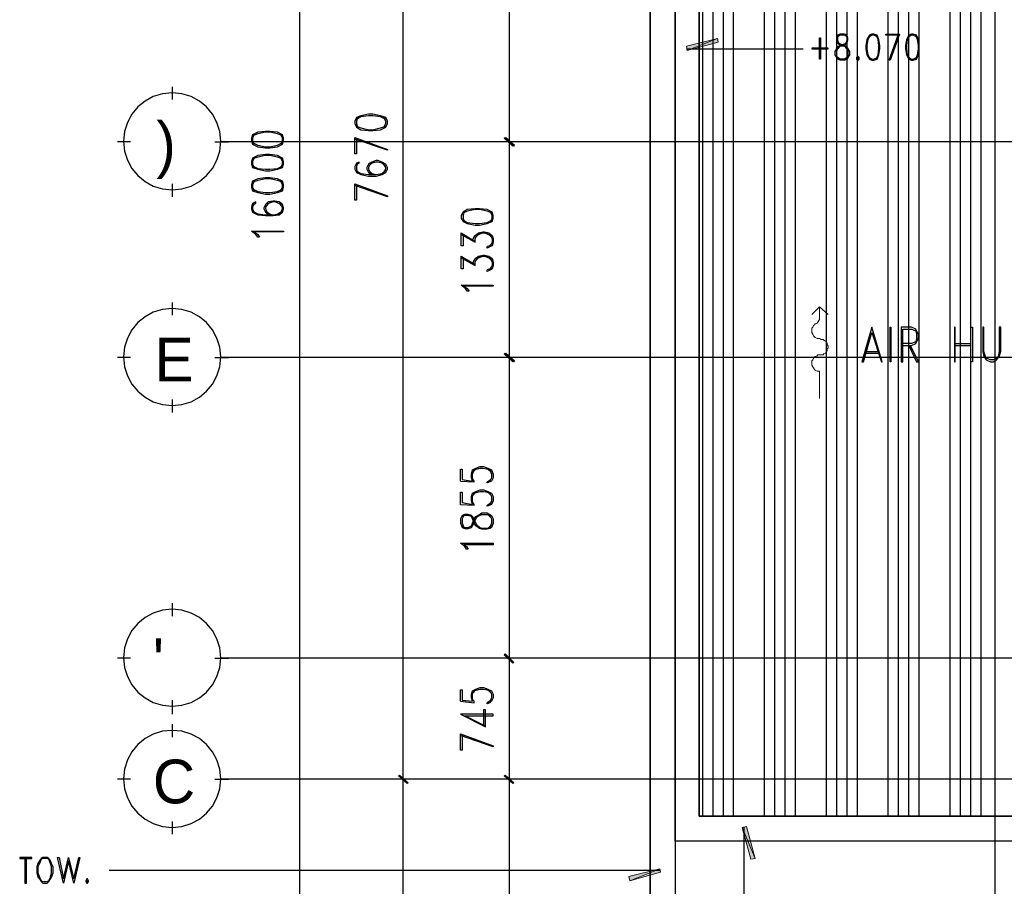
# Model space of a CAD drawing. Header units: millimetres. Extents: x 0 to 420, y 0 to 297.
# Tile 85 of 95: x 243 to 292, y 131 to 174. Entities that reach past the tile are written whole.
import ezdxf

# ---------------------------------------------------------------- set-up
doc = ezdxf.new("R2010")
doc.units = ezdxf.units.MM
for name, color, linetype in [('FILL_000000', 7, 'Continuous'), ('LINE_000000', 7, 'Continuous'), ('TEXT', 7, 'Continuous')]:
    doc.layers.add(name, color=color, linetype=linetype)

msp = doc.modelspace()

# ---------------------------------------------------------------- hatches: boundary and pattern name
at = {"layer": 'FILL_000000'}
h = msp.add_hatch(color=7, dxfattribs=at)
h.dxf.hatch_style = 1
h.paths.add_polyline_path([(276.098, 172.297), (276.14, 172.085), (277.622, 172.678), (276.098, 172.297)])
h = msp.add_hatch(color=7, dxfattribs=at)
h.dxf.hatch_style = 1
h.paths.add_polyline_path([(276.14, 172.085), (277.622, 172.678), (277.664, 172.508), (276.14, 172.085)])
h = msp.add_hatch(color=7, dxfattribs=at)
h.dxf.hatch_style = 1
h.paths.add_polyline_path([(267.166, 167.809), (267.123, 167.767), (267.589, 167.428), (267.166, 167.809)])
h = msp.add_hatch(color=7, dxfattribs=at)
h.dxf.hatch_style = 1
h.paths.add_polyline_path([(267.123, 167.767), (267.589, 167.428), (267.547, 167.386), (267.123, 167.767)])
h = msp.add_hatch(color=7, dxfattribs=at)
h.dxf.hatch_style = 1
h.paths.add_polyline_path([(267.631, 167.428), (267.166, 167.767), (267.208, 167.809), (267.631, 167.428)])
h = msp.add_hatch(color=7, dxfattribs=at)
h.dxf.hatch_style = 1
h.paths.add_polyline_path([(267.589, 167.386), (267.631, 167.428), (267.166, 167.767), (267.589, 167.386)])
h = msp.add_hatch(color=7, dxfattribs=at)
h.dxf.hatch_style = 1
h.paths.add_polyline_path([(267.589, 156.803), (267.123, 157.141), (267.166, 157.184), (267.589, 156.803)])
h = msp.add_hatch(color=7, dxfattribs=at)
h.dxf.hatch_style = 1
h.paths.add_polyline_path([(267.547, 156.76), (267.589, 156.803), (267.123, 157.141), (267.547, 156.76)])
h = msp.add_hatch(color=7, dxfattribs=at)
h.dxf.hatch_style = 1
h.paths.add_polyline_path([(267.208, 157.184), (267.166, 157.141), (267.631, 156.803), (267.208, 157.184)])
h = msp.add_hatch(color=7, dxfattribs=at)
h.dxf.hatch_style = 1
h.paths.add_polyline_path([(267.166, 157.141), (267.631, 156.803), (267.589, 156.76), (267.166, 157.141)])
h = msp.add_hatch(color=7, dxfattribs=at)
h.dxf.hatch_style = 1
h.paths.add_polyline_path([(267.589, 141.944), (267.123, 142.325), (267.166, 142.367), (267.589, 141.944)])
h = msp.add_hatch(color=7, dxfattribs=at)
h.dxf.hatch_style = 1
h.paths.add_polyline_path([(267.166, 142.367), (267.123, 142.325), (267.589, 141.944), (267.166, 142.367)])
h = msp.add_hatch(color=7, dxfattribs=at)
h.dxf.hatch_style = 1
h.paths.add_polyline_path([(267.547, 141.901), (267.589, 141.944), (267.123, 142.325), (267.547, 141.901)])
h = msp.add_hatch(color=7, dxfattribs=at)
h.dxf.hatch_style = 1
h.paths.add_polyline_path([(267.123, 142.325), (267.589, 141.944), (267.547, 141.901), (267.123, 142.325)])
h = msp.add_hatch(color=7, dxfattribs=at)
h.dxf.hatch_style = 1
h.paths.add_polyline_path([(261.959, 136.398), (261.916, 136.356), (262.382, 136.017), (261.959, 136.398)])
h = msp.add_hatch(color=7, dxfattribs=at)
h.dxf.hatch_style = 1
h.paths.add_polyline_path([(262.382, 136.017), (261.916, 136.356), (261.959, 136.398), (262.382, 136.017)])
h = msp.add_hatch(color=7, dxfattribs=at)
h.dxf.hatch_style = 1
h.paths.add_polyline_path([(261.916, 136.356), (262.382, 136.017), (262.34, 135.975), (261.916, 136.356)])
h = msp.add_hatch(color=7, dxfattribs=at)
h.dxf.hatch_style = 1
h.paths.add_polyline_path([(262.34, 135.975), (262.382, 136.017), (261.916, 136.356), (262.34, 135.975)])
h = msp.add_hatch(color=7, dxfattribs=at)
h.dxf.hatch_style = 1
h.paths.add_polyline_path([(267.589, 136.017), (267.123, 136.356), (267.166, 136.398), (267.589, 136.017)])
h = msp.add_hatch(color=7, dxfattribs=at)
h.dxf.hatch_style = 1
h.paths.add_polyline_path([(267.166, 136.398), (267.123, 136.356), (267.589, 136.017), (267.166, 136.398)])
h = msp.add_hatch(color=7, dxfattribs=at)
h.dxf.hatch_style = 1
h.paths.add_polyline_path([(267.547, 135.975), (267.589, 136.017), (267.123, 136.356), (267.547, 135.975)])
h = msp.add_hatch(color=7, dxfattribs=at)
h.dxf.hatch_style = 1
h.paths.add_polyline_path([(267.123, 136.356), (267.589, 136.017), (267.547, 135.975), (267.123, 136.356)])
h = msp.add_hatch(color=7, dxfattribs=at)
h.dxf.hatch_style = 1
h.paths.add_polyline_path([(279.061, 133.858), (278.85, 133.816), (279.485, 132.292), (279.061, 133.858)])
h = msp.add_hatch(color=7, dxfattribs=at)
h.dxf.hatch_style = 1
h.paths.add_polyline_path([(278.85, 133.816), (279.485, 132.292), (279.273, 132.249), (278.85, 133.816)])
h = msp.add_hatch(color=7, dxfattribs=at)
h.dxf.hatch_style = 1
h.paths.add_polyline_path([(274.786, 131.784), (273.304, 131.191), (273.262, 131.403), (274.786, 131.784)])
h = msp.add_hatch(color=7, dxfattribs=at)
h.dxf.hatch_style = 1
h.paths.add_polyline_path([(274.828, 131.614), (274.786, 131.784), (273.304, 131.191), (274.828, 131.614)])

# ---------------------------------------------------------------- linework, layer by layer
at = {"layer": 'LINE_000000', "lineweight": 25}
for p, q in [((274.32, 238.802), (274.32, 85.937)), ((291.296, 231.606), (291.296, 85.937)), ((257.048, 101.6), (257.048, 229.404)), ((276.902, 134.366), (276.902, 202.226)), ((277.41, 134.366), (277.41, 202.226)), ((277.918, 134.366), (277.918, 202.226)), ((278.426, 134.366), (278.426, 202.226)), ((279.95, 134.366), (279.95, 202.226)), ((280.458, 134.366), (280.458, 202.226)), ((280.966, 134.366), (280.966, 202.226)), ((281.474, 134.366), (281.474, 202.226)), ((282.998, 134.366), (282.998, 202.226)), ((283.506, 134.366), (283.506, 202.226)), ((284.014, 134.366), (284.014, 202.226)), ((284.522, 134.366), (284.522, 202.226)), ((286.046, 134.366), (286.046, 202.226)), ((286.554, 134.366), (286.554, 202.226)), ((287.062, 134.366), (287.062, 202.226)), ((287.57, 134.366), (287.57, 202.226)), ((289.094, 134.366), (289.094, 202.226)), ((289.602, 134.366), (289.602, 202.226)), ((290.11, 134.366), (290.11, 202.226)), ((290.618, 134.366), (290.618, 202.226)), ((262.128, 197.485), (262.128, 136.186)), ((267.377, 167.598), (267.377, 197.485)), ((276.098, 172.17), (278.299, 172.17)), ((276.521, 172.17), (281.855, 172.17)), ((283.506, 171.789), (283.633, 171.662)), ((283.93, 171.662), (284.057, 171.789)), ((250.783, 169.672), (250.783, 170.307)), ((248.708, 167.598), (248.073, 167.598)), ((252.857, 167.598), (253.534, 167.598)), ((338.878, 167.598), (253.196, 167.598)), ((273.558, 167.598), (266.742, 167.598)), ((272.754, 167.598), (266.785, 167.598)), ((267.377, 156.972), (267.377, 167.598)), ((250.783, 164.888), (250.783, 165.523)), ((265.007, 163.026), (265.684, 162.645)), ((266.531, 162.602), (266.361, 162.433)), ((265.007, 161.883), (265.684, 161.502)), ((266.531, 161.459), (266.361, 161.29)), ((250.783, 159.046), (250.783, 159.681)), ((284.946, 157.268), (285.581, 157.268)), ((289.348, 157.649), (290.11, 157.649)), ((289.348, 157.565), (290.11, 157.565)), ((248.708, 156.972), (248.073, 156.972)), ((252.857, 156.972), (253.534, 156.972)), ((320.802, 156.972), (253.196, 156.972)), ((272.754, 156.972), (266.742, 156.972)), ((271.949, 156.972), (266.785, 156.972)), ((267.377, 142.155), (267.377, 156.972)), ((284.861, 157.184), (285.623, 157.184)), ((282.66, 156.295), (282.66, 156.295)), ((250.783, 154.263), (250.783, 154.898)), ((266.488, 151.003), (266.319, 150.834)), ((264.964, 150.876), (265.642, 150.834)), ((264.964, 149.733), (265.642, 149.691)), ((266.488, 149.86), (266.319, 149.691)), ((266.488, 149.056), (266.319, 149.225)), ((266.319, 148.548), (266.488, 148.717)), ((250.783, 144.23), (250.783, 144.865)), ((248.708, 142.155), (248.073, 142.155)), ((252.857, 142.155), (253.534, 142.155)), ((346.202, 142.155), (253.196, 142.155)), ((273.558, 142.155), (266.742, 142.155)), ((273.558, 142.155), (266.742, 142.155)), ((267.377, 136.186), (267.377, 142.155)), ((250.783, 139.404), (250.783, 140.081)), ((264.964, 140.039), (265.642, 139.954)), ((266.488, 140.123), (266.319, 139.954)), ((250.783, 138.261), (250.783, 138.896)), ((248.708, 136.186), (248.073, 136.186)), ((252.857, 136.186), (253.534, 136.186)), ((333.036, 136.186), (253.196, 136.186)), ((265.769, 136.186), (261.535, 136.186)), ((265.769, 136.186), (261.535, 136.186)), ((262.128, 136.186), (262.128, 101.6)), ((273.558, 136.186), (266.742, 136.186)), ((273.558, 136.186), (266.742, 136.186)), ((267.377, 118.237), (267.377, 136.186)), ((250.783, 133.477), (250.783, 134.112)), ((278.934, 133.816), (278.934, 131.614)), ((274.405, 131.699), (247.65, 131.699)), ((274.828, 131.699), (272.584, 131.699))]:
    msp.add_line(p, q, dxfattribs=at)
at = {"layer": 'LINE_000000', "lineweight": 13}
msp.add_line((282.66, 156.295), (282.66, 154.94), dxfattribs=at)
at = {"layer": 'LINE_000000', "lineweight": 25}
for points in [[(275.548, 209.042), (275.548, 128.355), (274.32, 128.355), (274.32, 209.042), (275.548, 209.042)], [(329.057, 209.042), (329.057, 207.857), (276.733, 207.857), (276.733, 134.366), (320.929, 134.366), (320.929, 205.867), (322.114, 205.867), (322.114, 133.138), (275.548, 133.138), (275.548, 209.042), (329.057, 209.042)], [(276.733, 134.366), (276.733, 202.226), (320.929, 202.226), (320.929, 134.366), (276.733, 134.366)], [(282.702, 171.662), (282.66, 171.662), (282.66, 172.72), (282.702, 172.72), (282.702, 171.662)], [(283.676, 172.889), (283.549, 172.847), (283.506, 172.72), (283.506, 172.593), (283.549, 172.466), (283.591, 172.424), (283.676, 172.339), (283.887, 172.297), (283.972, 172.212), (284.014, 172.17), (284.057, 172.043), (284.057, 171.873), (284.014, 171.746), (283.887, 171.662), (283.676, 171.662), (283.549, 171.746), (283.506, 171.873), (283.506, 172.043), (283.549, 172.17), (283.591, 172.212), (283.676, 172.297), (283.887, 172.339), (283.972, 172.424), (284.014, 172.466), (284.057, 172.593), (284.057, 172.72), (284.014, 172.847), (283.887, 172.889), (283.676, 172.889)], [(285.242, 172.889), (285.115, 172.847), (284.988, 172.635), (284.946, 172.339), (284.946, 172.17), (284.988, 171.873), (285.115, 171.662), (285.242, 171.619), (285.327, 171.619), (285.496, 171.662), (285.581, 171.873), (285.623, 172.17), (285.623, 172.339), (285.581, 172.635), (285.496, 172.847), (285.327, 172.889), (285.242, 172.889)], [(287.189, 172.889), (287.062, 172.847), (286.935, 172.635), (286.893, 172.339), (286.893, 172.17), (286.935, 171.873), (287.062, 171.662), (287.189, 171.619), (287.274, 171.619), (287.443, 171.662), (287.528, 171.873), (287.57, 172.17), (287.57, 172.339), (287.528, 172.635), (287.443, 172.847), (287.274, 172.889), (287.189, 172.889)], [(283.083, 172.17), (283.083, 172.212), (282.279, 172.212), (282.279, 172.17), (283.083, 172.17)], [(284.522, 171.789), (284.48, 171.746), (284.48, 171.662), (284.522, 171.619), (284.565, 171.619), (284.607, 171.662), (284.607, 171.746), (284.565, 171.789), (284.522, 171.789)], [(284.522, 171.746), (284.565, 171.746), (284.565, 171.662), (284.522, 171.662), (284.522, 171.746)], [(253.153, 167.619), (253.105, 168.101), (252.965, 168.55), (252.745, 168.956), (252.453, 169.31), (252.099, 169.602), (251.693, 169.823), (251.244, 169.962), (250.762, 170.011), (250.279, 169.962), (249.83, 169.823), (249.424, 169.602), (249.07, 169.31), (248.778, 168.956), (248.558, 168.55), (248.418, 168.101), (248.37, 167.619), (248.418, 167.137), (248.558, 166.688), (248.778, 166.282), (249.07, 165.928), (249.424, 165.635), (249.83, 165.415), (250.279, 165.276), (250.762, 165.227), (251.244, 165.276), (251.693, 165.415), (252.099, 165.635), (252.453, 165.928), (252.745, 166.282), (252.965, 166.688), (253.105, 167.137), (253.153, 167.619)], [(259.757, 168.487), (259.842, 168.317), (260.054, 168.19), (260.435, 168.148), (260.646, 168.148), (261.027, 168.19), (261.281, 168.317), (261.366, 168.487), (261.366, 168.614), (261.281, 168.783), (261.027, 168.868), (260.646, 168.952), (260.435, 168.952), (260.054, 168.868), (259.842, 168.783), (259.757, 168.614), (259.757, 168.487)], [(254.677, 167.64), (254.72, 167.471), (254.974, 167.344), (255.355, 167.301), (255.566, 167.301), (255.947, 167.344), (256.201, 167.471), (256.244, 167.64), (256.244, 167.767), (256.201, 167.936), (255.947, 168.063), (255.566, 168.106), (255.355, 168.106), (254.974, 168.063), (254.72, 167.936), (254.677, 167.767), (254.677, 167.64)], [(254.677, 166.497), (254.72, 166.328), (254.974, 166.243), (255.355, 166.158), (255.566, 166.158), (255.947, 166.243), (256.201, 166.328), (256.244, 166.497), (256.244, 166.624), (256.201, 166.793), (255.947, 166.92), (255.566, 166.963), (255.355, 166.963), (254.974, 166.92), (254.72, 166.793), (254.677, 166.624), (254.677, 166.497)], [(254.677, 165.354), (254.72, 165.185), (254.974, 165.1), (255.355, 165.015), (255.566, 165.015), (255.947, 165.1), (256.201, 165.185), (256.244, 165.354), (256.244, 165.481), (256.201, 165.65), (255.947, 165.777), (255.566, 165.82), (255.355, 165.82), (254.974, 165.777), (254.72, 165.65), (254.677, 165.481), (254.677, 165.354)], [(265.007, 163.83), (265.091, 163.661), (265.303, 163.576), (265.684, 163.491), (265.896, 163.491), (266.277, 163.576), (266.531, 163.661), (266.573, 163.83), (266.573, 163.957), (266.531, 164.126), (266.277, 164.253), (265.896, 164.296), (265.684, 164.296), (265.303, 164.253), (265.091, 164.126), (265.007, 163.957), (265.007, 163.83)], [(256.244, 163.195), (256.244, 163.153), (254.804, 163.153), (254.974, 163.026), (255.058, 162.899), (254.974, 162.899), (254.889, 163.026), (254.677, 163.195), (256.244, 163.195)], [(266.573, 160.528), (266.573, 160.486), (265.134, 160.486), (265.303, 160.359), (265.388, 160.232), (265.303, 160.232), (265.218, 160.359), (265.007, 160.528), (266.573, 160.528)], [(253.153, 156.993), (253.105, 157.475), (252.965, 157.924), (252.745, 158.33), (252.453, 158.684), (252.099, 158.977), (251.693, 159.197), (251.244, 159.336), (250.762, 159.385), (250.279, 159.336), (249.83, 159.197), (249.424, 158.977), (249.07, 158.684), (248.778, 158.33), (248.558, 157.924), (248.418, 157.475), (248.37, 156.993), (248.418, 156.511), (248.558, 156.062), (248.778, 155.656), (249.07, 155.302), (249.424, 155.01), (249.83, 154.789), (250.279, 154.65), (250.762, 154.601), (251.244, 154.65), (251.693, 154.789), (252.099, 155.01), (252.453, 155.302), (252.745, 155.656), (252.965, 156.062), (253.105, 156.511), (253.153, 156.993)], [(285.242, 158.454), (284.734, 156.76), (284.819, 156.76), (285.242, 158.2), (285.708, 156.76), (285.75, 156.76), (285.242, 158.454)], [(286.173, 156.76), (286.131, 156.76), (286.131, 158.454), (286.173, 158.454), (286.173, 156.76)], [(289.306, 156.76), (289.348, 156.76), (289.348, 158.454), (289.306, 158.454), (289.306, 156.76)], [(290.195, 158.454), (290.195, 156.76), (290.11, 156.76), (290.11, 158.454), (290.195, 158.454)], [(291.592, 158.454), (291.507, 158.454), (291.507, 157.268), (291.465, 157.014), (291.38, 156.93), (291.211, 156.845), (291.084, 156.845), (290.872, 156.93), (290.83, 157.014), (290.745, 157.268), (290.745, 158.454), (290.703, 158.454), (290.703, 157.268), (290.745, 157.014), (290.872, 156.845), (291.084, 156.76), (291.211, 156.76), (291.38, 156.845), (291.507, 157.014), (291.592, 157.268), (291.592, 158.454)], [(264.964, 148.802), (265.049, 148.59), (265.176, 148.548), (265.345, 148.548), (265.515, 148.59), (265.557, 148.675), (265.642, 148.802), (265.726, 149.013), (265.811, 149.14), (265.896, 149.183), (266.023, 149.225), (266.277, 149.225), (266.404, 149.183), (266.488, 149.013), (266.488, 148.802), (266.404, 148.59), (266.277, 148.548), (266.023, 148.548), (265.896, 148.59), (265.811, 148.675), (265.726, 148.802), (265.642, 149.013), (265.557, 149.14), (265.515, 149.183), (265.345, 149.225), (265.176, 149.225), (265.049, 149.183), (264.964, 149.013), (264.964, 148.802)], [(266.573, 147.828), (266.573, 147.743), (265.134, 147.743), (265.261, 147.659), (265.345, 147.532), (265.261, 147.532), (265.176, 147.659), (264.964, 147.828), (266.573, 147.828)], [(253.153, 142.176), (253.105, 142.659), (252.965, 143.108), (252.745, 143.514), (252.453, 143.868), (252.099, 144.16), (251.693, 144.38), (251.244, 144.52), (250.762, 144.568), (250.279, 144.52), (249.83, 144.38), (249.424, 144.16), (249.07, 143.868), (248.778, 143.514), (248.558, 143.108), (248.418, 142.659), (248.37, 142.176), (248.418, 141.694), (248.558, 141.245), (248.778, 140.839), (249.07, 140.485), (249.424, 140.193), (249.83, 139.973), (250.279, 139.833), (250.762, 139.785), (251.244, 139.833), (251.693, 139.973), (252.099, 140.193), (252.453, 140.485), (252.745, 140.839), (252.965, 141.245), (253.105, 141.694), (253.153, 142.176)], [(253.153, 136.208), (253.105, 136.69), (252.965, 137.139), (252.745, 137.545), (252.453, 137.899), (252.099, 138.191), (251.693, 138.411), (251.244, 138.551), (250.762, 138.599), (250.279, 138.551), (249.83, 138.411), (249.424, 138.191), (249.07, 137.899), (248.778, 137.545), (248.558, 137.139), (248.418, 136.69), (248.37, 136.208), (248.418, 135.725), (248.558, 135.276), (248.778, 134.87), (249.07, 134.516), (249.424, 134.224), (249.83, 134.004), (250.279, 133.864), (250.762, 133.816), (251.244, 133.864), (251.693, 134.004), (252.099, 134.224), (252.453, 134.516), (252.745, 134.87), (252.965, 135.276), (253.105, 135.725), (253.153, 136.208)], [(243.84, 132.292), (243.84, 132.334), (243.247, 132.334), (243.247, 132.292), (243.84, 132.292)], [(244.39, 132.334), (244.306, 132.292), (244.221, 132.165), (244.136, 132.038), (244.094, 131.868), (244.094, 131.572), (244.136, 131.36), (244.221, 131.276), (244.306, 131.149), (244.39, 131.064), (244.602, 131.064), (244.687, 131.149), (244.771, 131.276), (244.814, 131.36), (244.898, 131.572), (244.898, 131.868), (244.814, 132.038), (244.771, 132.165), (244.687, 132.292), (244.602, 132.334), (244.39, 132.334)], [(244.433, 132.292), (244.306, 132.249), (244.221, 132.038), (244.136, 131.868), (244.136, 131.572), (244.221, 131.36), (244.306, 131.191), (244.433, 131.149), (244.56, 131.149), (244.687, 131.191), (244.771, 131.36), (244.814, 131.572), (244.814, 131.868), (244.771, 132.038), (244.687, 132.249), (244.56, 132.292), (244.433, 132.292)], [(245.914, 131.064), (245.66, 132.165), (245.406, 131.064), (245.11, 132.334), (245.195, 132.334), (245.406, 131.276), (245.66, 132.334), (245.914, 131.276), (246.168, 132.334), (246.211, 132.334), (245.914, 131.064)], [(246.549, 131.276), (246.507, 131.191), (246.507, 131.149), (246.549, 131.064), (246.592, 131.064), (246.634, 131.149), (246.634, 131.191), (246.592, 131.276), (246.549, 131.276)], [(246.549, 131.191), (246.592, 131.191), (246.592, 131.149), (246.549, 131.149), (246.549, 131.191)]]:
    msp.add_lwpolyline(points, close=True, dxfattribs=at)
for points in [[(283.591, 172.847), (283.549, 172.72), (283.549, 172.593), (283.591, 172.466), (283.676, 172.424), (283.887, 172.339), (283.972, 172.297), (284.057, 172.17), (284.141, 172.043), (284.141, 171.873), (284.057, 171.746), (284.014, 171.662), (283.887, 171.619), (283.676, 171.619), (283.549, 171.662), (283.506, 171.746), (283.422, 171.873), (283.422, 172.043), (283.506, 172.17), (283.591, 172.297), (283.676, 172.339), (283.887, 172.424), (283.972, 172.466), (284.014, 172.593), (284.014, 172.72), (283.972, 172.847)], [(284.014, 172.762), (283.887, 172.847), (283.676, 172.847), (283.549, 172.762)], [(285.157, 172.847), (285.03, 172.635), (284.988, 172.339), (284.988, 172.17), (285.03, 171.873), (285.157, 171.662)], [(285.496, 172.762), (285.327, 172.847), (285.242, 172.847), (285.115, 172.762)], [(285.454, 171.662), (285.538, 171.873), (285.581, 172.17), (285.581, 172.339), (285.538, 172.635), (285.454, 172.847)], [(286.554, 172.847), (285.919, 172.847), (285.919, 172.889), (286.597, 172.889), (286.131, 171.619), (286.089, 171.619), (286.554, 172.889)], [(287.105, 172.847), (286.978, 172.635), (286.935, 172.339), (286.935, 172.17), (286.978, 171.873), (287.105, 171.662)], [(287.443, 172.762), (287.274, 172.847), (287.189, 172.847), (287.062, 172.762)], [(287.401, 171.662), (287.486, 171.873), (287.528, 172.17), (287.528, 172.339), (287.486, 172.635), (287.401, 172.847)], [(285.115, 171.746), (285.242, 171.662), (285.327, 171.662), (285.496, 171.746)], [(287.062, 171.746), (287.189, 171.662), (287.274, 171.662), (287.443, 171.746)], [(261.281, 168.698), (261.027, 168.825), (260.646, 168.868), (260.435, 168.868), (260.054, 168.825), (259.842, 168.698)], [(259.884, 168.783), (259.842, 168.614), (259.842, 168.487), (259.884, 168.317)], [(259.842, 168.36), (260.054, 168.275), (260.435, 168.19), (260.646, 168.19), (261.027, 168.275), (261.281, 168.36)], [(261.197, 168.317), (261.281, 168.487), (261.281, 168.614), (261.197, 168.783)], [(256.201, 167.894), (255.947, 167.979), (255.566, 168.063), (255.355, 168.063), (254.974, 167.979), (254.72, 167.894)], [(254.804, 167.936), (254.72, 167.767), (254.72, 167.64), (254.804, 167.471)], [(256.117, 167.471), (256.201, 167.64), (256.201, 167.767), (256.117, 167.936)], [(254.72, 167.555), (254.974, 167.428), (255.355, 167.344), (255.566, 167.344), (255.947, 167.428), (256.201, 167.555)], [(259.842, 167.725), (259.842, 167.005), (259.757, 167.005), (259.757, 167.809), (261.366, 167.217), (261.366, 167.174), (259.757, 167.725)], [(256.201, 166.751), (255.947, 166.836), (255.566, 166.92), (255.355, 166.92), (254.974, 166.836), (254.72, 166.751)], [(254.804, 166.793), (254.72, 166.624), (254.72, 166.497), (254.804, 166.328)], [(254.72, 166.412), (254.974, 166.285), (255.355, 166.243), (255.566, 166.243), (255.947, 166.285), (256.201, 166.412)], [(256.117, 166.328), (256.201, 166.497), (256.201, 166.624), (256.117, 166.793)], [(259.842, 166.497), (259.969, 166.539), (259.969, 166.582), (259.842, 166.539), (259.757, 166.37), (259.757, 166.243), (259.842, 166.074), (260.054, 165.989), (260.435, 165.904), (260.816, 165.904), (261.112, 165.989), (261.281, 166.074), (261.366, 166.243), (261.366, 166.328), (261.281, 166.497), (261.112, 166.582), (260.9, 166.666), (260.816, 166.666), (260.604, 166.582), (260.435, 166.497), (260.35, 166.328), (260.35, 166.243), (260.435, 166.074), (260.604, 165.989)], [(259.884, 166.539), (259.842, 166.37), (259.842, 166.243), (259.884, 166.074)], [(261.281, 166.37), (261.112, 166.539), (260.9, 166.582), (260.816, 166.582), (260.604, 166.539), (260.435, 166.37)], [(260.731, 166.582), (260.519, 166.497), (260.435, 166.328), (260.435, 166.243), (260.519, 166.074), (260.731, 165.989)], [(260.985, 165.989), (261.197, 166.074), (261.281, 166.243), (261.281, 166.328), (261.197, 166.497), (260.985, 166.582)], [(259.842, 166.158), (260.054, 166.031), (260.435, 165.989), (260.816, 165.989), (261.112, 166.031), (261.281, 166.201)], [(260.435, 166.201), (260.604, 166.031), (260.816, 165.989)], [(256.201, 165.608), (255.947, 165.693), (255.566, 165.777), (255.355, 165.777), (254.974, 165.693), (254.72, 165.608)], [(254.804, 165.65), (254.72, 165.481), (254.72, 165.354), (254.804, 165.185)], [(256.117, 165.185), (256.201, 165.354), (256.201, 165.481), (256.117, 165.65)], [(259.842, 165.439), (259.842, 164.719), (259.757, 164.719), (259.757, 165.523), (261.366, 164.931), (261.366, 164.888), (259.757, 165.439)], [(254.72, 165.269), (254.974, 165.142), (255.355, 165.1), (255.566, 165.1), (255.947, 165.142), (256.201, 165.269)], [(254.72, 164.507), (254.889, 164.55), (254.889, 164.634), (254.72, 164.55), (254.677, 164.38), (254.677, 164.296), (254.72, 164.126), (254.974, 163.999), (255.355, 163.957), (255.736, 163.957), (256.032, 163.999), (256.201, 164.126), (256.244, 164.296), (256.244, 164.338), (256.201, 164.507), (256.032, 164.634), (255.82, 164.677), (255.736, 164.677), (255.482, 164.634), (255.355, 164.507), (255.27, 164.338), (255.27, 164.296), (255.355, 164.126), (255.482, 163.999)], [(254.804, 164.55), (254.72, 164.38), (254.72, 164.296), (254.804, 164.126)], [(256.201, 164.38), (256.032, 164.55), (255.82, 164.634), (255.736, 164.634), (255.482, 164.55), (255.355, 164.38)], [(255.651, 164.634), (255.439, 164.507), (255.355, 164.338), (255.355, 164.296), (255.439, 164.126), (255.651, 163.999)], [(255.863, 163.999), (256.117, 164.126), (256.201, 164.296), (256.201, 164.338), (256.117, 164.507), (255.863, 164.634)], [(254.72, 164.169), (254.974, 164.042), (255.355, 163.999), (255.736, 163.999), (256.032, 164.042), (256.201, 164.211)], [(255.355, 164.211), (255.482, 164.042), (255.736, 163.999)], [(266.531, 164.084), (266.277, 164.169), (265.896, 164.253), (265.684, 164.253), (265.303, 164.169), (265.091, 164.084)], [(265.134, 164.126), (265.091, 163.957), (265.091, 163.83), (265.134, 163.661)], [(266.446, 163.661), (266.531, 163.83), (266.531, 163.957), (266.446, 164.126)], [(265.091, 163.745), (265.303, 163.618), (265.684, 163.576), (265.896, 163.576), (266.277, 163.618), (266.531, 163.745)], [(265.091, 163.026), (265.091, 162.475), (265.007, 162.475), (265.007, 163.11), (265.684, 162.687)], [(265.599, 162.687), (265.599, 162.814), (265.684, 162.983), (265.853, 163.11), (266.065, 163.153), (266.15, 163.153), (266.361, 163.11), (266.531, 162.983), (266.573, 162.814), (266.573, 162.645), (266.531, 162.475), (266.446, 162.433), (266.277, 162.348), (266.277, 162.433)], [(265.684, 162.645), (265.684, 162.814), (265.769, 162.983), (265.98, 163.11)], [(265.684, 162.856), (265.853, 163.026), (266.065, 163.11), (266.15, 163.11), (266.361, 163.026), (266.531, 162.856)], [(266.192, 163.11), (266.446, 162.983), (266.531, 162.814), (266.531, 162.645), (266.446, 162.475), (266.277, 162.433)], [(265.091, 161.883), (265.091, 161.332), (265.007, 161.332), (265.007, 161.967), (265.684, 161.544)], [(265.599, 161.544), (265.599, 161.671), (265.684, 161.84), (265.853, 161.967), (266.065, 162.01), (266.15, 162.01), (266.361, 161.967), (266.531, 161.84), (266.573, 161.671), (266.573, 161.502), (266.531, 161.332), (266.446, 161.29), (266.277, 161.205), (266.277, 161.29)], [(265.684, 161.502), (265.684, 161.671), (265.769, 161.84), (265.98, 161.967)], [(265.684, 161.713), (265.853, 161.883), (266.065, 161.967), (266.15, 161.967), (266.361, 161.883), (266.531, 161.713)], [(266.192, 161.967), (266.446, 161.84), (266.531, 161.671), (266.531, 161.502), (266.446, 161.332), (266.277, 161.29)], [(286.766, 157.565), (287.189, 157.565), (287.401, 157.649), (287.443, 157.734), (287.528, 157.903), (287.528, 158.115), (287.443, 158.284), (287.401, 158.369), (287.189, 158.454), (286.681, 158.454), (286.681, 156.76), (286.766, 156.76), (286.766, 158.369), (287.189, 158.369), (287.401, 158.284), (287.443, 158.115), (287.443, 157.903), (287.401, 157.734), (287.189, 157.649), (286.766, 157.649)], [(287.062, 157.565), (287.443, 156.76), (287.528, 156.76), (287.147, 157.565)], [(264.964, 150.876), (264.964, 151.469), (265.049, 151.469), (265.049, 150.961), (265.557, 150.876), (265.515, 151.045), (265.515, 151.215), (265.557, 151.426), (265.726, 151.511), (265.938, 151.596), (266.107, 151.596), (266.319, 151.511), (266.488, 151.426), (266.573, 151.215), (266.573, 151.045), (266.488, 150.876), (266.404, 150.834), (266.277, 150.791), (266.277, 150.834)], [(265.642, 150.834), (265.642, 150.876), (265.557, 151.003), (265.557, 151.215), (265.642, 151.426), (265.896, 151.511)], [(265.557, 151.299), (265.726, 151.469), (265.938, 151.511), (266.107, 151.511), (266.319, 151.469), (266.488, 151.299)], [(266.192, 151.511), (266.404, 151.426), (266.488, 151.215), (266.488, 151.045), (266.404, 150.876), (266.277, 150.834)], [(264.964, 149.733), (264.964, 150.326), (265.049, 150.326), (265.049, 149.818), (265.557, 149.733), (265.515, 149.902), (265.515, 150.114), (265.557, 150.283), (265.726, 150.368), (265.938, 150.453), (266.107, 150.453), (266.319, 150.368), (266.488, 150.283), (266.573, 150.114), (266.573, 149.902), (266.488, 149.733), (266.404, 149.691), (266.277, 149.648), (266.277, 149.691)], [(265.642, 149.691), (265.642, 149.733), (265.557, 149.86), (265.557, 150.114), (265.642, 150.283), (265.896, 150.368)], [(265.557, 150.156), (265.726, 150.326), (265.938, 150.368), (266.107, 150.368), (266.319, 150.326), (266.488, 150.156)], [(266.192, 150.368), (266.404, 150.283), (266.488, 150.114), (266.488, 149.902), (266.404, 149.733), (266.277, 149.691)], [(265.049, 148.675), (265.176, 148.59), (265.345, 148.59), (265.515, 148.675), (265.557, 148.802), (265.642, 149.013), (265.726, 149.14), (265.896, 149.225), (266.023, 149.31), (266.277, 149.31), (266.404, 149.225), (266.488, 149.183), (266.573, 149.013), (266.573, 148.802), (266.488, 148.59), (266.404, 148.548), (266.277, 148.505), (266.023, 148.505), (265.896, 148.548), (265.726, 148.675), (265.642, 148.802), (265.557, 149.013), (265.515, 149.14), (265.345, 149.183), (265.176, 149.183), (265.049, 149.14)], [(265.134, 149.183), (265.049, 149.013), (265.049, 148.802), (265.134, 148.59)], [(264.964, 140.039), (264.964, 140.589), (265.049, 140.589), (265.049, 140.081), (265.557, 140.039), (265.515, 140.208), (265.515, 140.377), (265.557, 140.547), (265.726, 140.631), (265.938, 140.716), (266.107, 140.716), (266.319, 140.631), (266.488, 140.547), (266.573, 140.377), (266.573, 140.208), (266.488, 140.039), (266.404, 139.954), (266.277, 139.912), (266.277, 139.954)], [(265.642, 139.954), (265.642, 140.039), (265.557, 140.123), (265.557, 140.377), (265.642, 140.547), (265.896, 140.631)], [(265.557, 140.42), (265.726, 140.589), (265.938, 140.631), (266.107, 140.631), (266.319, 140.589), (266.488, 140.42)], [(266.192, 140.631), (266.404, 140.547), (266.488, 140.377), (266.488, 140.208), (266.404, 140.039), (266.277, 139.954)], [(266.192, 138.811), (265.176, 139.319), (266.573, 139.319), (266.573, 139.404), (264.964, 139.404), (266.192, 138.769), (266.192, 139.615), (266.107, 139.615), (266.107, 138.811)], [(265.049, 138.345), (265.049, 137.626), (264.964, 137.626), (264.964, 138.43), (266.573, 137.837), (266.573, 137.795), (264.964, 138.345)], [(278.934, 133.435), (278.934, 126.492), (281.136, 126.492)], [(243.501, 132.292), (243.501, 131.064), (243.586, 131.064), (243.586, 132.292)]]:
    msp.add_lwpolyline(points, dxfattribs=at)
at = {"layer": 'LINE_000000', "lineweight": 0}
for points in [[(276.098, 172.297), (276.14, 172.085), (277.622, 172.678), (276.098, 172.297)], [(276.14, 172.085), (277.622, 172.678), (277.664, 172.508), (276.14, 172.085)], [(267.166, 167.809), (267.123, 167.767), (267.589, 167.428), (267.166, 167.809)], [(267.123, 167.767), (267.589, 167.428), (267.547, 167.386), (267.123, 167.767)], [(267.631, 167.428), (267.166, 167.767), (267.208, 167.809), (267.631, 167.428)], [(267.589, 167.386), (267.631, 167.428), (267.166, 167.767), (267.589, 167.386)], [(267.589, 156.803), (267.123, 157.141), (267.166, 157.184), (267.589, 156.803)], [(267.547, 156.76), (267.589, 156.803), (267.123, 157.141), (267.547, 156.76)], [(267.208, 157.184), (267.166, 157.141), (267.631, 156.803), (267.208, 157.184)], [(267.166, 157.141), (267.631, 156.803), (267.589, 156.76), (267.166, 157.141)], [(267.589, 141.944), (267.123, 142.325), (267.166, 142.367), (267.589, 141.944)], [(267.166, 142.367), (267.123, 142.325), (267.589, 141.944), (267.166, 142.367)], [(267.547, 141.901), (267.589, 141.944), (267.123, 142.325), (267.547, 141.901)], [(267.123, 142.325), (267.589, 141.944), (267.547, 141.901), (267.123, 142.325)], [(261.959, 136.398), (261.916, 136.356), (262.382, 136.017), (261.959, 136.398)], [(262.382, 136.017), (261.916, 136.356), (261.959, 136.398), (262.382, 136.017)], [(261.916, 136.356), (262.382, 136.017), (262.34, 135.975), (261.916, 136.356)], [(262.34, 135.975), (262.382, 136.017), (261.916, 136.356), (262.34, 135.975)], [(267.589, 136.017), (267.123, 136.356), (267.166, 136.398), (267.589, 136.017)], [(267.166, 136.398), (267.123, 136.356), (267.589, 136.017), (267.166, 136.398)], [(267.547, 135.975), (267.589, 136.017), (267.123, 136.356), (267.547, 135.975)], [(267.123, 136.356), (267.589, 136.017), (267.547, 135.975), (267.123, 136.356)], [(279.061, 133.858), (278.85, 133.816), (279.485, 132.292), (279.061, 133.858)], [(278.85, 133.816), (279.485, 132.292), (279.273, 132.249), (278.85, 133.816)], [(274.786, 131.784), (273.304, 131.191), (273.262, 131.403), (274.786, 131.784)], [(274.828, 131.614), (274.786, 131.784), (273.304, 131.191), (274.828, 131.614)]]:
    msp.add_lwpolyline(points, close=True, dxfattribs=at)
at = {"layer": 'LINE_000000', "lineweight": 13}
for points in [[(282.66, 159.47), (282.66, 158.962), (282.66, 158.919), (282.66, 158.835), (282.617, 158.792), (282.575, 158.708), (282.533, 158.665), (282.448, 158.623), (282.406, 158.581), (282.363, 158.538), (282.321, 158.454), (282.279, 158.411), (282.279, 158.327), (282.279, 158.242), (282.279, 158.2), (282.321, 158.115), (282.363, 158.03), (282.406, 157.988), (282.448, 157.946), (282.533, 157.903), (282.575, 157.903), (282.66, 157.903)], [(282.279, 159.089), (282.66, 159.47), (283.083, 159.089)], [(282.66, 156.295), (282.575, 156.295), (282.533, 156.295), (282.448, 156.337), (282.406, 156.379), (282.363, 156.464), (282.321, 156.506), (282.279, 156.591), (282.279, 156.633), (282.279, 156.718), (282.279, 156.803), (282.321, 156.845), (282.363, 156.93), (282.406, 156.972), (282.448, 157.014), (282.533, 157.057), (282.575, 157.099), (282.66, 157.099), (282.744, 157.099), (282.829, 157.099), (282.871, 157.141), (282.956, 157.184), (282.998, 157.226), (283.041, 157.311), (283.041, 157.395), (283.083, 157.438), (283.083, 157.522), (283.041, 157.607), (283.041, 157.649), (282.998, 157.734), (282.956, 157.776), (282.871, 157.819), (282.829, 157.861), (282.744, 157.861), (282.66, 157.903)]]:
    msp.add_lwpolyline(points, dxfattribs=at)

# ---------------------------------------------------------------- texts
at = {"layer": 'TEXT'}
for s, p in [(')', (249.978, 166.412)), ('E', (249.894, 155.787)), ("'", (249.809, 140.97)), ('C', (249.809, 135.001))]:
    msp.add_text(s, height=2.156, dxfattribs=at).set_placement(p)

doc.saveas('drawing.dxf')
